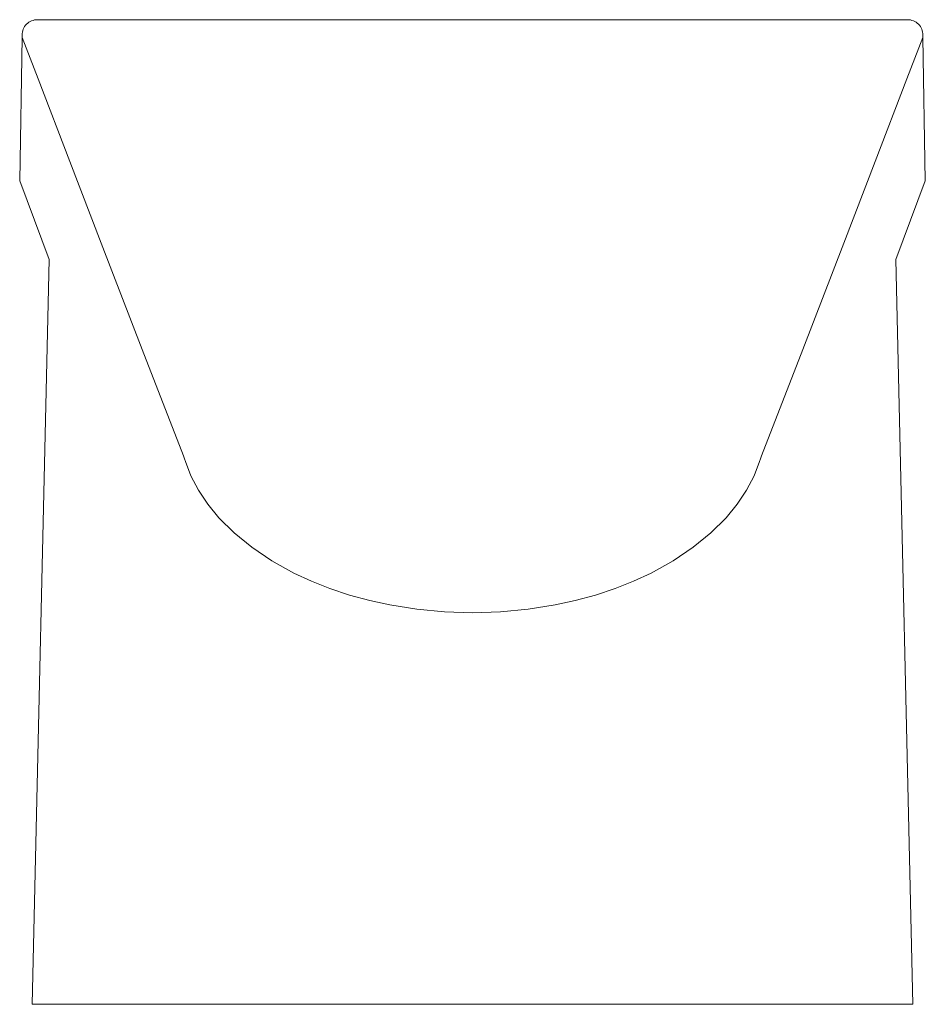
# Model space of a CAD drawing. Header units: millimetres. Extents: x 969.497 to 969.856, y 1117.151 to 1117.541.
import ezdxf

# ---------------------------------------------------------------- set-up
doc = ezdxf.new("R2010")
doc.units = ezdxf.units.MM
doc.layers.add('SANINDUSA', color=3, linetype='Continuous')

msp = doc.modelspace()

# ---------------------------------------------------------------- linework, layer by layer
at = {"layer": 'SANINDUSA', "lineweight": 15}
for p, q in [((969.5057383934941, 1117.541153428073), (969.5039306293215, 1117.541153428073)), ((969.6761915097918, 1117.541153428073), (969.5057366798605, 1117.541153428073)), ((969.6761915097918, 1117.541153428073), (969.8466463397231, 1117.541153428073)), ((969.8466446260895, 1117.541153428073), (969.8484523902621, 1117.541153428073)), ((969.4978028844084, 1117.534138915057), (969.4968641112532, 1117.477329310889)), ((969.4978028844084, 1117.534138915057), (969.4978009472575, 1117.535028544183)), ((969.8545801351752, 1117.534138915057), (969.8545820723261, 1117.535028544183)), ((969.8545801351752, 1117.534138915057), (969.8555189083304, 1117.477329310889)), ((969.4968641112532, 1117.477329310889), (969.5085294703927, 1117.446153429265)), ((969.8555189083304, 1117.477329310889), (969.843853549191, 1117.446153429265)), ((969.5085294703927, 1117.446153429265), (969.5018565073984, 1117.151153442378)), ((969.843853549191, 1117.446153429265), (969.8505265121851, 1117.151153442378)), ((969.5018565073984, 1117.151153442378), (969.8505265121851, 1117.151153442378))]:
    msp.add_line(p, q, dxfattribs=at)
at = {"layer": 'SANINDUSA', "lineweight": 15, "flags": 128}
for points in [[(969.4978028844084, 1117.534138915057), (969.5041192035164, 1117.517682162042), (969.5166729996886, 1117.485005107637), (969.5291301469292, 1117.452633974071), (969.54537984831, 1117.410459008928), (969.5616828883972, 1117.368435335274), (969.5616829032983, 1117.368435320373)], [(969.8545801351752, 1117.534138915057), (969.8482638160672, 1117.517682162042), (969.835710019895, 1117.485005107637), (969.8232528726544, 1117.452633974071), (969.8070031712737, 1117.410459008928), (969.7907001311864, 1117.368435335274), (969.7907001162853, 1117.368435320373)], [(969.5616829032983, 1117.368435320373), (969.5616829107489, 1117.36843529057), (969.5621118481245, 1117.367170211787), (969.562111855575, 1117.367170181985)], [(969.562111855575, 1117.367170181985), (969.5621118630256, 1117.367170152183), (969.5624640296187, 1117.366094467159)], [(969.5624640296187, 1117.366094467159), (969.5646964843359, 1117.360425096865), (969.5676704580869, 1117.354801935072), (969.5713735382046, 1117.349274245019), (969.5757933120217, 1117.343891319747), (969.5817921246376, 1117.337903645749), (969.58877374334, 1117.332183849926), (969.5966891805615, 1117.326828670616), (969.6054894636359, 1117.321934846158), (969.6123737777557, 1117.318736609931), (969.6197169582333, 1117.315829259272), (969.6274615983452, 1117.313252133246), (969.635550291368, 1117.311044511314), (969.6434823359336, 1117.309321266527), (969.6541387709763, 1117.307639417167), (969.6651107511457, 1117.306608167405), (969.6761915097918, 1117.306257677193)], [(969.7899189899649, 1117.366094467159), (969.7876865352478, 1117.360425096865), (969.7847125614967, 1117.354801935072), (969.781009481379, 1117.349274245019), (969.7765897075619, 1117.343891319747), (969.770590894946, 1117.337903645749), (969.7636092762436, 1117.332183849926), (969.7556938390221, 1117.326828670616), (969.7468935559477, 1117.321934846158), (969.7400092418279, 1117.318736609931), (969.7326660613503, 1117.315829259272), (969.7249214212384, 1117.313252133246), (969.7168327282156, 1117.311044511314), (969.70890068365, 1117.309321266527), (969.6982442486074, 1117.307639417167), (969.6872722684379, 1117.306608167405), (969.6761915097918, 1117.306257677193)], [(969.7902711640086, 1117.367170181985), (969.790271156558, 1117.367170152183), (969.7899189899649, 1117.366094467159)], [(969.7907001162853, 1117.368435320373), (969.7907001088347, 1117.36843529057), (969.7902711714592, 1117.367170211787), (969.7902711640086, 1117.367170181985)]]:
    msp.add_lwpolyline(points, dxfattribs=at)
at = {"layer": 'SANINDUSA', "lineweight": 15}
for centre, radius, start, end in [((969.5038899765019, 1117.535064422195), 0.006089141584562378, 89.61747443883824, 180.3241354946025), ((969.8484930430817, 1117.535064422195), 0.006089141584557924, 359.6758645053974, 90.38252556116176)]:
    msp.add_arc(centre, radius, start, end, dxfattribs=at)

doc.saveas('drawing.dxf')
